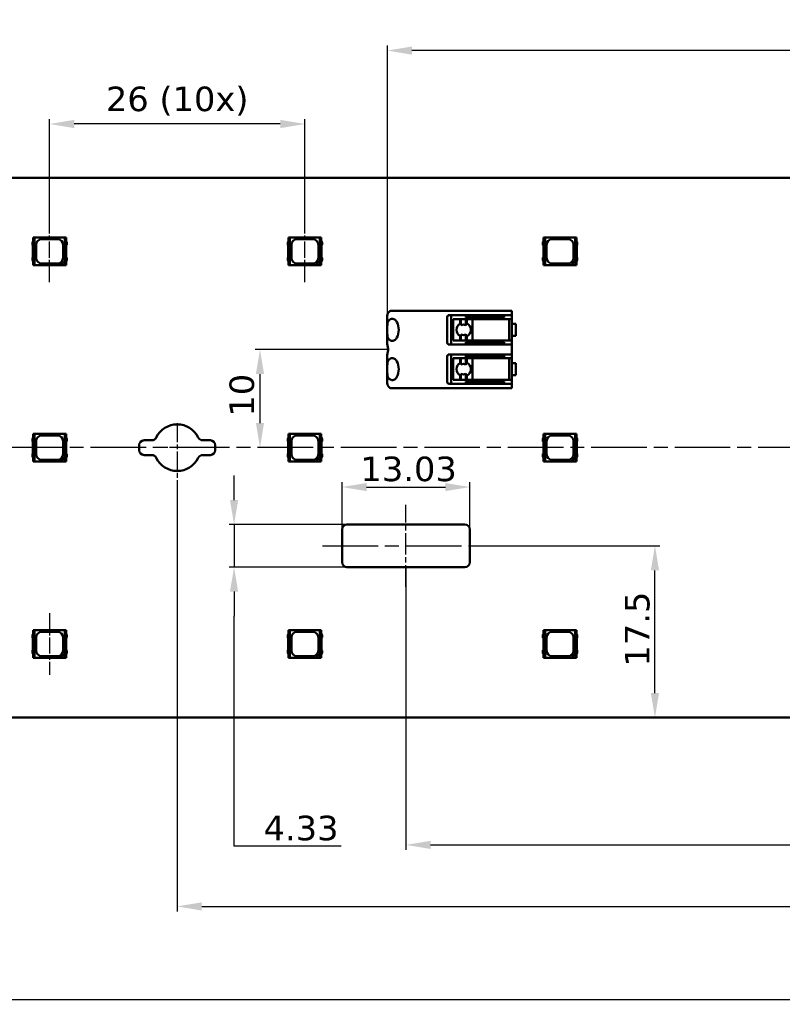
# Model space of a CAD drawing. Header units: millimetres. Extents: x 0 to 420, y 0 to 296.
# Tile 15 of 19: x 103 to 181, y 139 to 239. Entities that reach past the tile are written whole.
import ezdxf

# ---------------------------------------------------------------- set-up
doc = ezdxf.new("R2010")
doc.units = ezdxf.units.MM
doc.linetypes.add('CHAIN', pattern=[0.3543, 0.2362, -0.0295, 0.0591, -0.0295])
doc.linetypes.add('LONG_DASH_DOTTED', pattern=[0.3001, 0.2362, -0.0295, 0.0049, -0.0295])
for name, color, linetype, lineweight in [('Center Mark(ISO)', 7, 'LONG_DASH_DOTTED', 25), ('Centerline(ISO)', 7, 'Continuous', 25), ('Dimensions(ISO)', 7, 'Continuous', 25), ('Visible Edges(ISO)', 7, 'Continuous', 50)]:
    doc.layers.add(name, color=color, linetype=linetype, lineweight=lineweight)
doc.styles.add('Philips-dimensions', font='verdana.ttf')
doc.dimstyles.new('Philips-Oss', dxfattribs={"dimtxt": 2.5, "dimasz": 2.5, "dimexe": 0.5, "dimexo": 0, "dimgap": 0.5, "dimtad": 1, "dimtoh": 1, "dimrnd": 1e-08, "dimdsep": 46, "dimtxsty": 'Philips-dimensions', "dimcen": 0.09, "dimdle": 10, "dimclrd": 7, "dimclre": 7, "dimclrt": 7, "dimazin": 2, "dimtfac": 1, "dimtmove": 0, "dimatfit": 3, "dimfxl": 1, "dimtolj": 1, "dimlwd": 25, "dimlwe": 25, "dimarcsym": 0})

# ---------------------------------------------------------------- blocks, each defined once
blk = doc.blocks.new('*D20')
at = {"layer": 'Defpoints', "color": 0, "linetype": 'Continuous', "transparency": 16777216}
for p in [(70.1, 167.76), (350.1, 167.76), (350.1, 139.06)]:
    blk.add_point(p, dxfattribs=at)
at = {"layer": 'Dimensions(ISO)', "color": 7, "linetype": 'Continuous', "lineweight": 25, "transparency": 16777216}
for p, q in [((70.1, 167.76), (70.1, 138.56)), ((350.1, 167.76), (350.1, 138.56)), ((72.6, 139.06), (347.6, 139.06))]:
    blk.add_line(p, q, dxfattribs=at)
at = {"layer": 'Dimensions(ISO)', "color": 7, "linetype": 'Continuous', "transparency": 16777216}
for points in [[(72.6, 139.48), (72.6, 138.64), (70.1, 139.06)], [(347.6, 139.48), (347.6, 138.64), (350.1, 139.06)]]:
    blk.add_solid(points, dxfattribs=at)
at = {"layer": 'Dimensions(ISO)', "color": 7, "linetype": 'Continuous', "lineweight": 25, "transparency": 16777216, "insert": (203.01, 145.66), "char_height": 2.5, "attachment_point": 1, "style": 'Philips-dimensions'}
blk.add_mtext('\\A1;280\\S+0.6^ -0.2;', dxfattribs=at)
blk = doc.blocks.new('*D31')
at = {"layer": 'Defpoints', "color": 0, "linetype": 'Continuous', "transparency": 16777216}
for p in [(119.1, 190.39), (301.1, 190.39), (301.1, 148.53)]:
    blk.add_point(p, dxfattribs=at)
at = {"layer": 'Dimensions(ISO)', "color": 7, "linetype": 'Continuous', "lineweight": 25, "transparency": 16777216}
for p, q in [((119.1, 190.39), (119.1, 148.03)), ((301.1, 190.39), (301.1, 148.03)), ((121.6, 148.53), (298.6, 148.53))]:
    blk.add_line(p, q, dxfattribs=at)
at = {"layer": 'Dimensions(ISO)', "color": 7, "linetype": 'Continuous', "transparency": 16777216}
for points in [[(121.6, 148.95), (121.6, 148.11), (119.1, 148.53)], [(298.6, 148.95), (298.6, 148.11), (301.1, 148.53)]]:
    blk.add_solid(points, dxfattribs=at)
at = {"layer": 'Dimensions(ISO)', "color": 7, "linetype": 'Continuous', "lineweight": 25, "transparency": 16777216, "insert": (207.16, 151.65), "char_height": 2.5, "attachment_point": 1, "style": 'Philips-dimensions'}
blk.add_mtext('\\A1;182', dxfattribs=at)
blk = doc.blocks.new('*D32')
at = {"layer": 'Defpoints', "color": 0, "linetype": 'Continuous', "transparency": 16777216}
for p in [(106.1, 228.23), (106.1, 218.41), (132.1, 218.41)]:
    blk.add_point(p, dxfattribs=at)
at = {"layer": 'Dimensions(ISO)', "color": 7, "linetype": 'Continuous', "lineweight": 25, "transparency": 16777216}
for p, q in [((106.1, 218.41), (106.1, 228.73)), ((132.1, 218.41), (132.1, 228.73)), ((129.6, 228.23), (108.6, 228.23))]:
    blk.add_line(p, q, dxfattribs=at)
at = {"layer": 'Dimensions(ISO)', "color": 7, "linetype": 'Continuous', "transparency": 16777216}
for points in [[(108.6, 228.65), (108.6, 227.81), (106.1, 228.23)], [(129.6, 228.65), (129.6, 227.81), (132.1, 228.23)]]:
    blk.add_solid(points, dxfattribs=at)
at = {"layer": 'Dimensions(ISO)', "color": 7, "linetype": 'Continuous', "lineweight": 25, "transparency": 16777216, "insert": (111.83, 232.04), "char_height": 2.5, "attachment_point": 1, "style": 'Philips-dimensions'}
blk.add_mtext('\\A1;\\fVerdana|b0|i0;\\H2.5000;26 (10x)', dxfattribs=at)
blk = doc.blocks.new('*D35')
at = {"layer": 'Defpoints', "color": 0, "linetype": 'Continuous', "transparency": 16777216}
for p in [(127.53, 205.26), (140.58, 205.26), (123.78, 195.26)]:
    blk.add_point(p, dxfattribs=at)
at = {"layer": 'Dimensions(ISO)', "color": 7, "linetype": 'Continuous', "lineweight": 25, "transparency": 16777216}
for p, q in [((140.58, 205.26), (127.03, 205.26)), ((127.53, 197.76), (127.53, 202.76))]:
    blk.add_line(p, q, dxfattribs=at)
at = {"layer": 'Dimensions(ISO)', "color": 7, "linetype": 'Continuous', "transparency": 16777216}
for points in [[(127.11, 202.76), (127.94, 202.76), (127.53, 205.26)], [(127.11, 197.76), (127.94, 197.76), (127.53, 195.26)]]:
    blk.add_solid(points, dxfattribs=at)
at = {"layer": 'Dimensions(ISO)', "color": 7, "linetype": 'Continuous', "lineweight": 25, "transparency": 16777216, "insert": (124.42, 198.42), "char_height": 2.5, "attachment_point": 1, "rotation": 90, "style": 'Philips-dimensions'}
blk.add_mtext('\\A1;10', dxfattribs=at)
blk = doc.blocks.new('*D36')
at = {"layer": 'Defpoints', "color": 0, "linetype": 'Continuous', "transparency": 16777216}
for p in [(140.5, 235.71), (140.5, 208.69), (279.7, 208.69)]:
    blk.add_point(p, dxfattribs=at)
at = {"layer": 'Dimensions(ISO)', "color": 7, "linetype": 'Continuous', "lineweight": 25, "transparency": 16777216}
for p, q in [((140.5, 208.69), (140.5, 236.21)), ((277.2, 235.71), (143, 235.71)), ((279.7, 208.69), (279.7, 236.21))]:
    blk.add_line(p, q, dxfattribs=at)
at = {"layer": 'Dimensions(ISO)', "color": 7, "linetype": 'Continuous', "transparency": 16777216}
for points in [[(143, 236.12), (143, 235.29), (140.5, 235.71)], [(277.2, 236.12), (277.2, 235.29), (279.7, 235.71)]]:
    blk.add_solid(points, dxfattribs=at)
at = {"layer": 'Dimensions(ISO)', "color": 7, "linetype": 'Continuous', "lineweight": 25, "transparency": 16777216, "insert": (205.45, 238.81), "char_height": 2.5, "attachment_point": 1, "style": 'Philips-dimensions'}
blk.add_mtext('\\A1;139.2', dxfattribs=at)
blk = doc.blocks.new('*D41')
at = {"layer": 'Defpoints', "color": 0, "linetype": 'Continuous', "transparency": 16777216}
for p in [(142.4, 183.1), (277.8, 183.1), (277.8, 154.8)]:
    blk.add_point(p, dxfattribs=at)
at = {"layer": 'Dimensions(ISO)', "color": 7, "linetype": 'Continuous', "lineweight": 25, "transparency": 16777216}
for p, q in [((142.4, 183.1), (142.4, 154.3)), ((277.8, 183.1), (277.8, 154.3)), ((144.9, 154.8), (275.3, 154.8))]:
    blk.add_line(p, q, dxfattribs=at)
at = {"layer": 'Dimensions(ISO)', "color": 7, "linetype": 'Continuous', "transparency": 16777216}
for points in [[(144.9, 155.21), (144.9, 154.38), (142.4, 154.8)], [(275.3, 155.21), (275.3, 154.38), (277.8, 154.8)]]:
    blk.add_solid(points, dxfattribs=at)
at = {"layer": 'Dimensions(ISO)', "color": 7, "linetype": 'Continuous', "lineweight": 25, "transparency": 16777216, "insert": (205.42, 157.9), "char_height": 2.5, "attachment_point": 1, "style": 'Philips-dimensions'}
blk.add_mtext('\\A1;135.4', dxfattribs=at)
blk = doc.blocks.new('*D50')
at = {"layer": 'Defpoints', "color": 0, "linetype": 'Continuous', "transparency": 16777216}
for p in [(148.91, 191.25), (135.89, 186.92), (148.91, 186.92)]:
    blk.add_point(p, dxfattribs=at)
at = {"layer": 'Dimensions(ISO)', "color": 7, "linetype": 'Continuous', "lineweight": 25, "transparency": 16777216}
for p, q in [((135.89, 186.92), (135.89, 191.75)), ((148.91, 186.92), (148.91, 191.75)), ((138.39, 191.25), (146.41, 191.25))]:
    blk.add_line(p, q, dxfattribs=at)
at = {"layer": 'Dimensions(ISO)', "color": 7, "linetype": 'Continuous', "transparency": 16777216}
for points in [[(138.39, 191.66), (138.39, 190.83), (135.89, 191.25)], [(146.41, 191.66), (146.41, 190.83), (148.91, 191.25)]]:
    blk.add_solid(points, dxfattribs=at)
at = {"layer": 'Dimensions(ISO)', "color": 7, "linetype": 'Continuous', "lineweight": 25, "transparency": 16777216, "insert": (137.76, 194.35), "char_height": 2.5, "attachment_point": 1, "style": 'Philips-dimensions'}
blk.add_mtext('\\A1;13.03', dxfattribs=at)
blk = doc.blocks.new('*D51')
at = {"layer": 'Defpoints', "color": 0, "linetype": 'Continuous', "transparency": 16777216}
for p in [(136.39, 187.42), (124.89, 183.1), (136.39, 183.1)]:
    blk.add_point(p, dxfattribs=at)
at = {"layer": 'Dimensions(ISO)', "color": 7, "linetype": 'Continuous', "lineweight": 25, "transparency": 16777216}
for p, q in [((124.89, 189.92), (124.89, 192.42)), ((136.39, 187.42), (124.39, 187.42)), ((124.89, 187.42), (124.89, 183.1)), ((136.39, 183.1), (124.39, 183.1)), ((124.89, 180.6), (124.89, 178.1)), ((124.89, 154.66), (124.89, 178.1)), ((135.81, 154.66), (124.89, 154.66))]:
    blk.add_line(p, q, dxfattribs=at)
at = {"layer": 'Dimensions(ISO)', "color": 7, "linetype": 'Continuous', "transparency": 16777216}
for points in [[(124.47, 189.92), (125.3, 189.92), (124.89, 187.42)], [(124.47, 180.6), (125.3, 180.6), (124.89, 183.1)]]:
    blk.add_solid(points, dxfattribs=at)
at = {"layer": 'Dimensions(ISO)', "color": 7, "linetype": 'Continuous', "lineweight": 25, "transparency": 16777216, "insert": (127.89, 157.77), "char_height": 2.5, "attachment_point": 1, "style": 'Philips-dimensions'}
blk.add_mtext('\\A1;4.33', dxfattribs=at)
blk = doc.blocks.new('*D52')
at = {"layer": 'Defpoints', "color": 0, "linetype": 'Continuous', "transparency": 16777216}
for p in [(148.91, 185.26), (167.76, 185.26), (167.76, 167.76)]:
    blk.add_point(p, dxfattribs=at)
at = {"layer": 'Dimensions(ISO)', "color": 7, "linetype": 'Continuous', "lineweight": 25, "transparency": 16777216}
for p, q in [((148.91, 185.26), (168.26, 185.26)), ((167.76, 170.26), (167.76, 182.76))]:
    blk.add_line(p, q, dxfattribs=at)
at = {"layer": 'Dimensions(ISO)', "color": 7, "linetype": 'Continuous', "transparency": 16777216}
for points in [[(167.34, 182.76), (168.18, 182.76), (167.76, 185.26)], [(167.34, 170.26), (168.18, 170.26), (167.76, 167.76)]]:
    blk.add_solid(points, dxfattribs=at)
at = {"layer": 'Dimensions(ISO)', "color": 7, "linetype": 'Continuous', "lineweight": 25, "transparency": 16777216, "insert": (164.7, 172.96), "char_height": 2.5, "attachment_point": 1, "rotation": 90, "style": 'Philips-dimensions'}
blk.add_mtext('\\A1;17.5', dxfattribs=at)

msp = doc.modelspace()

# ---------------------------------------------------------------- linework, layer by layer
at = {"layer": 'Center Mark(ISO)', "linetype": 'CHAIN', "ltscale": 8.195055}
msp.add_line((119.098, 197.761), (119.098, 190.386), dxfattribs=at)
at = {"layer": 'Center Mark(ISO)', "linetype": 'CHAIN', "ltscale": 5.555937}
msp.add_line((121.598, 195.261), (116.598, 195.261), dxfattribs=at)
at = {"layer": 'Centerline(ISO)', "linetype": 'CHAIN', "ltscale": 7.000507}
for p, q in [((106.098, 212.111), (106.098, 218.411)), ((132.098, 212.111), (132.098, 218.411)), ((106.098, 178.411), (106.098, 172.111))]:
    msp.add_line(p, q, dxfattribs=at)
at = {"layer": 'Centerline(ISO)', "linetype": 'CHAIN', "ltscale": 23.990969}
for p, q in [((353.937, 195.261), (67.598, 195.261)), ((133.885, 185.261), (150.91, 185.261))]:
    msp.add_line(p, q, dxfattribs=at)
at = {"layer": 'Centerline(ISO)', "linetype": 'CHAIN', "ltscale": 9.250702}
msp.add_line((142.398, 181.099), (142.398, 189.424), dxfattribs=at)
at = {"layer": 'Visible Edges(ISO)'}
for p, q in [((350.098, 222.761), (70.098, 222.761)), ((104.523, 216.661), (104.423, 216.661)), ((104.423, 216.661), (104.423, 213.861)), ((104.562, 216.661), (104.523, 216.661)), ((104.523, 213.861), (104.523, 216.661)), ((107.634, 216.661), (104.562, 216.661)), ((104.562, 213.861), (104.562, 216.661)), ((107.634, 216.661), (107.634, 214.272)), ((107.673, 216.661), (107.634, 216.661)), ((107.773, 216.661), (107.673, 216.661)), ((107.673, 216.661), (107.673, 213.861)), ((107.773, 213.861), (107.773, 216.661)), ((130.523, 216.661), (130.423, 216.661)), ((130.423, 216.661), (130.423, 213.861)), ((130.562, 216.661), (130.523, 216.661)), ((130.523, 213.861), (130.523, 216.661)), ((133.634, 216.661), (130.562, 216.661)), ((130.562, 213.861), (130.562, 216.661)), ((133.634, 216.661), (133.634, 214.272)), ((133.673, 216.661), (133.634, 216.661)), ((133.773, 216.661), (133.673, 216.661)), ((133.673, 216.661), (133.673, 213.861)), ((133.773, 213.861), (133.773, 216.661)), ((156.523, 216.661), (156.423, 216.661)), ((156.423, 216.661), (156.423, 213.861)), ((156.562, 216.661), (156.523, 216.661)), ((156.523, 213.861), (156.523, 216.661)), ((159.634, 216.661), (156.562, 216.661)), ((156.562, 213.861), (156.562, 216.661)), ((159.634, 216.661), (159.634, 214.272)), ((159.673, 216.661), (159.634, 216.661)), ((159.773, 216.661), (159.673, 216.661)), ((159.673, 216.661), (159.673, 213.861)), ((159.773, 213.861), (159.773, 216.661)), ((104.423, 216.307), (104.348, 216.158)), ((104.348, 216.158), (104.348, 215.903)), ((104.348, 215.903), (104.401, 215.845)), ((104.401, 215.845), (104.401, 214.677)), ((104.723, 214.611), (104.723, 215.911)), ((105.323, 216.511), (106.873, 216.511)), ((107.473, 215.911), (107.473, 214.611)), ((107.778, 216.311), (107.773, 216.311)), ((107.848, 216.165), (107.778, 216.311)), ((107.8, 215.859), (107.848, 215.925)), ((107.8, 214.664), (107.8, 215.859)), ((107.848, 215.925), (107.848, 216.165)), ((130.423, 216.307), (130.348, 216.158)), ((130.348, 216.158), (130.348, 215.903)), ((130.348, 215.903), (130.401, 215.845)), ((130.401, 215.845), (130.401, 214.677)), ((130.723, 214.611), (130.723, 215.911)), ((131.323, 216.511), (132.873, 216.511)), ((133.473, 215.911), (133.473, 214.611)), ((133.778, 216.311), (133.773, 216.311)), ((133.848, 216.165), (133.778, 216.311)), ((133.8, 215.859), (133.848, 215.925)), ((133.8, 214.664), (133.8, 215.859)), ((133.848, 215.925), (133.848, 216.165)), ((156.423, 216.307), (156.348, 216.158)), ((156.348, 216.158), (156.348, 215.903)), ((156.348, 215.903), (156.401, 215.845)), ((156.401, 215.845), (156.401, 214.677)), ((156.723, 214.611), (156.723, 215.911)), ((157.323, 216.511), (158.873, 216.511)), ((159.473, 215.911), (159.473, 214.611)), ((159.778, 216.311), (159.773, 216.311)), ((159.848, 216.165), (159.778, 216.311)), ((159.8, 215.859), (159.848, 215.925)), ((159.8, 214.664), (159.8, 215.859)), ((159.848, 215.925), (159.848, 216.165)), ((104.401, 214.677), (104.348, 214.62)), ((107.848, 214.598), (107.8, 214.664)), ((130.401, 214.677), (130.348, 214.62)), ((133.848, 214.598), (133.8, 214.664)), ((156.401, 214.677), (156.348, 214.62)), ((159.848, 214.598), (159.8, 214.664)), ((104.348, 214.62), (104.348, 214.365)), ((104.348, 214.365), (104.423, 214.216)), ((104.423, 213.861), (104.523, 213.861)), ((104.523, 213.861), (104.562, 213.861)), ((104.562, 213.861), (107.223, 213.861)), ((106.873, 214.011), (105.323, 214.011)), ((107.223, 213.861), (107.634, 214.272)), ((107.651, 213.861), (107.223, 213.861)), ((107.634, 214.272), (107.651, 214.29)), ((107.651, 214.29), (107.651, 213.861)), ((107.651, 213.861), (107.673, 213.861)), ((107.673, 213.861), (107.773, 213.861)), ((107.773, 214.211), (107.778, 214.211)), ((107.778, 214.211), (107.848, 214.358)), ((107.848, 214.358), (107.848, 214.598)), ((130.348, 214.62), (130.348, 214.365)), ((130.348, 214.365), (130.423, 214.216)), ((130.423, 213.861), (130.523, 213.861)), ((130.523, 213.861), (130.562, 213.861)), ((130.562, 213.861), (133.223, 213.861)), ((132.873, 214.011), (131.323, 214.011)), ((133.223, 213.861), (133.634, 214.272)), ((133.651, 213.861), (133.223, 213.861)), ((133.634, 214.272), (133.651, 214.29)), ((133.651, 214.29), (133.651, 213.861)), ((133.651, 213.861), (133.673, 213.861)), ((133.673, 213.861), (133.773, 213.861)), ((133.773, 214.211), (133.778, 214.211)), ((133.778, 214.211), (133.848, 214.358)), ((133.848, 214.358), (133.848, 214.598)), ((156.348, 214.62), (156.348, 214.365)), ((156.348, 214.365), (156.423, 214.216)), ((156.423, 213.861), (156.523, 213.861)), ((156.523, 213.861), (156.562, 213.861)), ((156.562, 213.861), (159.223, 213.861)), ((158.873, 214.011), (157.323, 214.011)), ((159.223, 213.861), (159.634, 214.272)), ((159.651, 213.861), (159.223, 213.861)), ((159.634, 214.272), (159.651, 214.29)), ((159.651, 214.29), (159.651, 213.861)), ((159.651, 213.861), (159.673, 213.861)), ((159.673, 213.861), (159.773, 213.861)), ((159.773, 214.211), (159.778, 214.211)), ((159.778, 214.211), (159.848, 214.358)), ((159.848, 214.358), (159.848, 214.598)), ((140.498, 207.547), (140.498, 208.692)), ((141.948, 209.211), (140.823, 209.211)), ((141.948, 209.211), (142.598, 209.211)), ((146.682, 209.211), (142.598, 209.211)), ((146.856, 209.211), (146.682, 209.211)), ((146.798, 208.761), (146.856, 208.761)), ((146.971, 209.211), (146.856, 209.211)), ((146.856, 208.761), (146.971, 208.761)), ((146.971, 209.211), (147.404, 209.211)), ((147.404, 208.761), (146.971, 208.761)), ((146.998, 205.761), (146.998, 208.761)), ((151.198, 209.211), (147.404, 209.211)), ((147.404, 208.761), (151.198, 208.761)), ((148.498, 208.761), (148.498, 208.511)), ((151.198, 209.211), (153.198, 209.211)), ((153.198, 208.761), (151.198, 208.761)), ((152.398, 208.761), (152.398, 208.511)), ((153.198, 208.761), (153.198, 209.211)), ((153.198, 208.761), (153.198, 205.761)), ((146.598, 205.961), (146.598, 208.561)), ((147.2, 208.361), (147.19, 208.361)), ((147.19, 206.161), (147.19, 208.361)), ((147.2, 208.361), (147.411, 208.361)), ((147.919, 208.361), (147.411, 208.361)), ((147.919, 207.895), (147.919, 208.361)), ((147.997, 208.361), (147.919, 208.361)), ((147.997, 207.73), (147.997, 208.361)), ((148.496, 208.361), (147.997, 208.361)), ((148.496, 207.731), (148.496, 208.361)), ((148.615, 208.361), (148.496, 208.361)), ((148.498, 208.511), (151.213, 208.511)), ((148.615, 207.909), (148.615, 208.361)), ((149.163, 208.361), (148.615, 208.361)), ((151.222, 208.361), (149.163, 208.361)), ((149.163, 206.161), (149.163, 208.361)), ((152.398, 208.511), (151.213, 208.511)), ((151.257, 208.361), (151.222, 208.361)), ((151.257, 208.361), (152.898, 208.361)), ((153.098, 208.361), (152.898, 208.361)), ((152.898, 206.161), (152.898, 208.361)), ((153.598, 207.861), (153.198, 207.861)), ((153.598, 207.861), (153.598, 206.661)), ((140.498, 206.976), (140.498, 207.547)), ((140.498, 205.795), (140.498, 206.976)), ((147.919, 206.161), (147.919, 206.627)), ((147.997, 206.161), (147.997, 206.793)), ((148.496, 206.161), (148.496, 206.791)), ((148.615, 206.161), (148.615, 206.614)), ((153.198, 206.661), (153.598, 206.661)), ((146.856, 205.761), (146.798, 205.761)), ((146.971, 205.761), (146.856, 205.761)), ((146.971, 205.761), (147.404, 205.761)), ((147.19, 206.161), (147.2, 206.161)), ((147.411, 206.161), (147.2, 206.161)), ((151.198, 205.761), (147.404, 205.761)), ((147.411, 206.161), (147.919, 206.161)), ((147.919, 206.161), (147.997, 206.161)), ((147.997, 206.161), (148.496, 206.161)), ((148.496, 206.161), (148.615, 206.161)), ((151.213, 206.011), (148.498, 206.011)), ((148.498, 205.761), (148.498, 206.011)), ((148.615, 206.161), (149.163, 206.161)), ((149.163, 206.161), (151.222, 206.161)), ((151.198, 205.761), (153.198, 205.761)), ((151.213, 206.011), (152.398, 206.011)), ((151.222, 206.161), (151.257, 206.161)), ((152.898, 206.161), (151.257, 206.161)), ((152.398, 205.761), (152.398, 206.011)), ((152.898, 206.161), (153.098, 206.161)), ((153.198, 204.761), (153.198, 205.761)), ((140.498, 203.547), (140.498, 204.728)), ((146.798, 204.761), (146.856, 204.761)), ((146.856, 204.761), (146.971, 204.761)), ((147.404, 204.761), (146.971, 204.761)), ((146.998, 201.761), (146.998, 204.761)), ((147.404, 204.761), (151.198, 204.761)), ((148.498, 204.761), (148.498, 204.511)), ((153.198, 204.761), (151.198, 204.761)), ((152.398, 204.761), (152.398, 204.511)), ((153.198, 204.761), (153.198, 201.761)), ((146.598, 201.961), (146.598, 204.561)), ((147.2, 204.361), (147.19, 204.361)), ((147.19, 202.161), (147.19, 204.361)), ((147.2, 204.361), (147.411, 204.361)), ((147.919, 204.361), (147.411, 204.361)), ((147.919, 203.895), (147.919, 204.361)), ((147.997, 204.361), (147.919, 204.361)), ((147.997, 203.73), (147.997, 204.361)), ((148.496, 204.361), (147.997, 204.361)), ((148.496, 203.731), (148.496, 204.361)), ((148.615, 204.361), (148.496, 204.361)), ((148.498, 204.511), (151.213, 204.511)), ((148.615, 203.909), (148.615, 204.361)), ((149.163, 204.361), (148.615, 204.361)), ((151.222, 204.361), (149.163, 204.361)), ((149.163, 202.161), (149.163, 204.361)), ((152.398, 204.511), (151.213, 204.511)), ((151.257, 204.361), (151.222, 204.361)), ((151.257, 204.361), (152.898, 204.361)), ((153.098, 204.361), (152.898, 204.361)), ((152.898, 202.161), (152.898, 204.361)), ((153.598, 203.861), (153.198, 203.861)), ((153.598, 203.861), (153.598, 202.661)), ((140.498, 202.976), (140.498, 203.547)), ((140.498, 201.831), (140.498, 202.976)), ((147.919, 202.161), (147.919, 202.627)), ((147.997, 202.161), (147.997, 202.793)), ((148.496, 202.161), (148.496, 202.791)), ((148.615, 202.161), (148.615, 202.614)), ((153.198, 202.661), (153.598, 202.661)), ((146.856, 201.761), (146.798, 201.761)), ((146.971, 201.761), (146.856, 201.761)), ((146.971, 201.761), (147.404, 201.761)), ((147.19, 202.161), (147.2, 202.161)), ((147.411, 202.161), (147.2, 202.161)), ((151.198, 201.761), (147.404, 201.761)), ((147.411, 202.161), (147.919, 202.161)), ((147.919, 202.161), (147.997, 202.161)), ((147.997, 202.161), (148.496, 202.161)), ((148.496, 202.161), (148.615, 202.161)), ((151.213, 202.011), (148.498, 202.011)), ((148.498, 201.761), (148.498, 202.011)), ((148.615, 202.161), (149.163, 202.161)), ((149.163, 202.161), (151.222, 202.161)), ((151.198, 201.761), (153.198, 201.761)), ((151.213, 202.011), (152.398, 202.011)), ((151.222, 202.161), (151.257, 202.161)), ((152.898, 202.161), (151.257, 202.161)), ((152.398, 201.761), (152.398, 202.011)), ((152.898, 202.161), (153.098, 202.161)), ((153.198, 201.311), (153.198, 201.761)), ((140.823, 201.311), (141.948, 201.311)), ((142.598, 201.311), (141.948, 201.311)), ((142.598, 201.311), (146.682, 201.311)), ((146.682, 201.311), (146.856, 201.311)), ((146.856, 201.311), (146.971, 201.311)), ((147.404, 201.311), (146.971, 201.311)), ((147.404, 201.311), (151.198, 201.311)), ((153.198, 201.311), (151.198, 201.311)), ((104.523, 196.661), (104.423, 196.661)), ((104.423, 196.661), (104.423, 193.861)), ((104.562, 196.661), (104.523, 196.661)), ((104.523, 193.861), (104.523, 196.661)), ((107.634, 196.661), (104.562, 196.661)), ((104.562, 193.861), (104.562, 196.661)), ((107.634, 196.661), (107.634, 194.272)), ((107.673, 196.661), (107.634, 196.661)), ((107.773, 196.661), (107.673, 196.661)), ((107.673, 196.661), (107.673, 193.861)), ((107.773, 193.861), (107.773, 196.661)), ((130.523, 196.661), (130.423, 196.661)), ((130.423, 196.661), (130.423, 193.861)), ((130.562, 196.661), (130.523, 196.661)), ((130.523, 193.861), (130.523, 196.661)), ((133.634, 196.661), (130.562, 196.661)), ((130.562, 193.861), (130.562, 196.661)), ((133.634, 196.661), (133.634, 194.272)), ((133.673, 196.661), (133.634, 196.661)), ((133.773, 196.661), (133.673, 196.661)), ((133.673, 196.661), (133.673, 193.861)), ((133.773, 193.861), (133.773, 196.661)), ((156.523, 196.661), (156.423, 196.661)), ((156.423, 196.661), (156.423, 193.861)), ((156.562, 196.661), (156.523, 196.661)), ((156.523, 193.861), (156.523, 196.661)), ((159.634, 196.661), (156.562, 196.661)), ((156.562, 193.861), (156.562, 196.661)), ((159.634, 196.661), (159.634, 194.272)), ((159.673, 196.661), (159.634, 196.661)), ((159.773, 196.661), (159.673, 196.661)), ((159.673, 196.661), (159.673, 193.861)), ((159.773, 193.861), (159.773, 196.661)), ((104.423, 196.307), (104.348, 196.158)), ((104.348, 196.158), (104.348, 195.903)), ((104.348, 195.903), (104.401, 195.845)), ((104.401, 195.845), (104.401, 194.677)), ((104.723, 194.611), (104.723, 195.911)), ((105.323, 196.511), (106.873, 196.511)), ((107.473, 195.911), (107.473, 194.611)), ((107.778, 196.311), (107.773, 196.311)), ((107.848, 196.165), (107.778, 196.311)), ((107.8, 195.859), (107.848, 195.925)), ((107.8, 194.664), (107.8, 195.859)), ((107.848, 195.925), (107.848, 196.165)), ((115.723, 196.011), (116.509, 196.011)), ((121.687, 196.011), (122.473, 196.011)), ((130.423, 196.307), (130.348, 196.158)), ((130.348, 196.158), (130.348, 195.903)), ((130.348, 195.903), (130.401, 195.845)), ((130.401, 195.845), (130.401, 194.677)), ((130.723, 194.611), (130.723, 195.911)), ((131.323, 196.511), (132.873, 196.511)), ((133.473, 195.911), (133.473, 194.611)), ((133.778, 196.311), (133.773, 196.311)), ((133.848, 196.165), (133.778, 196.311)), ((133.8, 195.859), (133.848, 195.925)), ((133.8, 194.664), (133.8, 195.859)), ((133.848, 195.925), (133.848, 196.165)), ((156.423, 196.307), (156.348, 196.158)), ((156.348, 196.158), (156.348, 195.903)), ((156.348, 195.903), (156.401, 195.845)), ((156.401, 195.845), (156.401, 194.677)), ((156.723, 194.611), (156.723, 195.911)), ((157.323, 196.511), (158.873, 196.511)), ((159.473, 195.911), (159.473, 194.611)), ((159.778, 196.311), (159.773, 196.311)), ((159.848, 196.165), (159.778, 196.311)), ((159.8, 195.859), (159.848, 195.925)), ((159.8, 194.664), (159.8, 195.859)), ((159.848, 195.925), (159.848, 196.165)), ((104.401, 194.677), (104.348, 194.62)), ((104.348, 194.62), (104.348, 194.365)), ((107.848, 194.598), (107.8, 194.664)), ((107.848, 194.358), (107.848, 194.598)), ((115.223, 195.011), (115.223, 195.511)), ((122.973, 195.511), (122.973, 195.011)), ((130.401, 194.677), (130.348, 194.62)), ((130.348, 194.62), (130.348, 194.365)), ((133.848, 194.598), (133.8, 194.664)), ((133.848, 194.358), (133.848, 194.598)), ((156.401, 194.677), (156.348, 194.62)), ((156.348, 194.62), (156.348, 194.365)), ((159.848, 194.598), (159.8, 194.664)), ((159.848, 194.358), (159.848, 194.598)), ((104.348, 194.365), (104.423, 194.216)), ((104.423, 193.861), (104.523, 193.861)), ((104.523, 193.861), (104.562, 193.861)), ((104.562, 193.861), (107.223, 193.861)), ((106.873, 194.011), (105.323, 194.011)), ((107.223, 193.861), (107.634, 194.272)), ((107.651, 193.861), (107.223, 193.861)), ((107.634, 194.272), (107.651, 194.29)), ((107.651, 194.29), (107.651, 193.861)), ((107.651, 193.861), (107.673, 193.861)), ((107.673, 193.861), (107.773, 193.861)), ((107.773, 194.211), (107.778, 194.211)), ((107.778, 194.211), (107.848, 194.358)), ((116.509, 194.511), (115.723, 194.511)), ((122.473, 194.511), (121.687, 194.511)), ((130.348, 194.365), (130.423, 194.216)), ((130.423, 193.861), (130.523, 193.861)), ((130.523, 193.861), (130.562, 193.861)), ((130.562, 193.861), (133.223, 193.861)), ((132.873, 194.011), (131.323, 194.011)), ((133.223, 193.861), (133.634, 194.272)), ((133.651, 193.861), (133.223, 193.861)), ((133.634, 194.272), (133.651, 194.29)), ((133.651, 194.29), (133.651, 193.861)), ((133.651, 193.861), (133.673, 193.861)), ((133.673, 193.861), (133.773, 193.861)), ((133.773, 194.211), (133.778, 194.211)), ((133.778, 194.211), (133.848, 194.358)), ((156.348, 194.365), (156.423, 194.216)), ((156.423, 193.861), (156.523, 193.861)), ((156.523, 193.861), (156.562, 193.861)), ((156.562, 193.861), (159.223, 193.861)), ((158.873, 194.011), (157.323, 194.011)), ((159.223, 193.861), (159.634, 194.272)), ((159.651, 193.861), (159.223, 193.861)), ((159.634, 194.272), (159.651, 194.29)), ((159.651, 194.29), (159.651, 193.861)), ((159.651, 193.861), (159.673, 193.861)), ((159.673, 193.861), (159.773, 193.861)), ((159.773, 194.211), (159.778, 194.211)), ((159.778, 194.211), (159.848, 194.358)), ((135.885, 183.599), (135.885, 186.924)), ((136.385, 187.424), (148.41, 187.424)), ((148.91, 186.924), (148.91, 183.599)), ((148.41, 183.099), (136.385, 183.099)), ((104.523, 176.661), (104.423, 176.661)), ((104.423, 176.661), (104.423, 173.861)), ((104.562, 176.661), (104.523, 176.661)), ((104.523, 173.861), (104.523, 176.661)), ((107.634, 176.661), (104.562, 176.661)), ((104.562, 173.861), (104.562, 176.661)), ((107.634, 176.661), (107.634, 174.272)), ((107.673, 176.661), (107.634, 176.661)), ((107.773, 176.661), (107.673, 176.661)), ((107.673, 176.661), (107.673, 173.861)), ((107.773, 173.861), (107.773, 176.661)), ((130.523, 176.661), (130.423, 176.661)), ((130.423, 176.661), (130.423, 173.861)), ((130.562, 176.661), (130.523, 176.661)), ((130.523, 173.861), (130.523, 176.661)), ((133.634, 176.661), (130.562, 176.661)), ((130.562, 173.861), (130.562, 176.661)), ((133.634, 176.661), (133.634, 174.272)), ((133.673, 176.661), (133.634, 176.661)), ((133.773, 176.661), (133.673, 176.661)), ((133.673, 176.661), (133.673, 173.861)), ((133.773, 173.861), (133.773, 176.661)), ((156.523, 176.661), (156.423, 176.661)), ((156.423, 176.661), (156.423, 173.861)), ((156.562, 176.661), (156.523, 176.661)), ((156.523, 173.861), (156.523, 176.661)), ((159.634, 176.661), (156.562, 176.661)), ((156.562, 173.861), (156.562, 176.661)), ((159.634, 176.661), (159.634, 174.272)), ((159.673, 176.661), (159.634, 176.661)), ((159.773, 176.661), (159.673, 176.661)), ((159.673, 176.661), (159.673, 173.861)), ((159.773, 173.861), (159.773, 176.661)), ((104.423, 176.307), (104.348, 176.158)), ((104.348, 176.158), (104.348, 175.903)), ((104.348, 175.903), (104.401, 175.845)), ((104.401, 175.845), (104.401, 174.677)), ((104.723, 174.611), (104.723, 175.911)), ((105.323, 176.511), (106.873, 176.511)), ((107.473, 175.911), (107.473, 174.611)), ((107.778, 176.311), (107.773, 176.311)), ((107.848, 176.165), (107.778, 176.311)), ((107.8, 175.859), (107.848, 175.925)), ((107.8, 174.664), (107.8, 175.859)), ((107.848, 175.925), (107.848, 176.165)), ((130.423, 176.307), (130.348, 176.158)), ((130.348, 176.158), (130.348, 175.903)), ((130.348, 175.903), (130.401, 175.845)), ((130.401, 175.845), (130.401, 174.677)), ((130.723, 174.611), (130.723, 175.911)), ((131.323, 176.511), (132.873, 176.511)), ((133.473, 175.911), (133.473, 174.611)), ((133.778, 176.311), (133.773, 176.311)), ((133.848, 176.165), (133.778, 176.311)), ((133.8, 175.859), (133.848, 175.925)), ((133.8, 174.664), (133.8, 175.859)), ((133.848, 175.925), (133.848, 176.165)), ((156.423, 176.307), (156.348, 176.158)), ((156.348, 176.158), (156.348, 175.903)), ((156.348, 175.903), (156.401, 175.845)), ((156.401, 175.845), (156.401, 174.677)), ((156.723, 174.611), (156.723, 175.911)), ((157.323, 176.511), (158.873, 176.511)), ((159.473, 175.911), (159.473, 174.611)), ((159.778, 176.311), (159.773, 176.311)), ((159.848, 176.165), (159.778, 176.311)), ((159.8, 175.859), (159.848, 175.925)), ((159.8, 174.664), (159.8, 175.859)), ((159.848, 175.925), (159.848, 176.165)), ((104.401, 174.677), (104.348, 174.62)), ((104.348, 174.62), (104.348, 174.365)), ((107.848, 174.598), (107.8, 174.664)), ((107.848, 174.358), (107.848, 174.598)), ((130.401, 174.677), (130.348, 174.62)), ((130.348, 174.62), (130.348, 174.365)), ((133.848, 174.598), (133.8, 174.664)), ((133.848, 174.358), (133.848, 174.598)), ((156.401, 174.677), (156.348, 174.62)), ((156.348, 174.62), (156.348, 174.365)), ((159.848, 174.598), (159.8, 174.664)), ((159.848, 174.358), (159.848, 174.598)), ((104.348, 174.365), (104.423, 174.216)), ((104.423, 173.861), (104.523, 173.861)), ((104.523, 173.861), (104.562, 173.861)), ((104.562, 173.861), (107.223, 173.861)), ((106.873, 174.011), (105.323, 174.011)), ((107.223, 173.861), (107.634, 174.272)), ((107.651, 173.861), (107.223, 173.861)), ((107.634, 174.272), (107.651, 174.29)), ((107.651, 174.29), (107.651, 173.861)), ((107.651, 173.861), (107.673, 173.861)), ((107.673, 173.861), (107.773, 173.861)), ((107.773, 174.211), (107.778, 174.211)), ((107.778, 174.211), (107.848, 174.358)), ((130.348, 174.365), (130.423, 174.216)), ((130.423, 173.861), (130.523, 173.861)), ((130.523, 173.861), (130.562, 173.861)), ((130.562, 173.861), (133.223, 173.861)), ((132.873, 174.011), (131.323, 174.011)), ((133.223, 173.861), (133.634, 174.272)), ((133.651, 173.861), (133.223, 173.861)), ((133.634, 174.272), (133.651, 174.29)), ((133.651, 174.29), (133.651, 173.861)), ((133.651, 173.861), (133.673, 173.861)), ((133.673, 173.861), (133.773, 173.861)), ((133.773, 174.211), (133.778, 174.211)), ((133.778, 174.211), (133.848, 174.358)), ((156.348, 174.365), (156.423, 174.216)), ((156.423, 173.861), (156.523, 173.861)), ((156.523, 173.861), (156.562, 173.861)), ((156.562, 173.861), (159.223, 173.861)), ((158.873, 174.011), (157.323, 174.011)), ((159.223, 173.861), (159.634, 174.272)), ((159.651, 173.861), (159.223, 173.861)), ((159.634, 174.272), (159.651, 174.29)), ((159.651, 174.29), (159.651, 173.861)), ((159.651, 173.861), (159.673, 173.861)), ((159.673, 173.861), (159.773, 173.861)), ((159.773, 174.211), (159.778, 174.211)), ((159.778, 174.211), (159.848, 174.358)), ((70.098, 167.761), (350.098, 167.761))]:
    msp.add_line(p, q, dxfattribs=at)
for centre, radius, start, end in [((105.323, 215.911), 0.6, 90, 180), ((106.873, 215.911), 0.6, 0, 90), ((131.323, 215.911), 0.6, 90, 180), ((132.873, 215.911), 0.6, 0, 90), ((157.323, 215.911), 0.6, 90, 180), ((158.873, 215.911), 0.6, 0, 90), ((105.323, 214.611), 0.6, 180, 270), ((106.873, 214.611), 0.6, 270, 0), ((131.323, 214.611), 0.6, 180, 270), ((132.873, 214.611), 0.6, 270, 0), ((157.323, 214.611), 0.6, 180, 270), ((158.873, 214.611), 0.6, 270, 0), ((146.798, 208.561), 0.2, 125.26439, 180), ((146.798, 205.961), 0.2, 180, 234.73561), ((146.798, 204.561), 0.2, 125.26439, 180), ((146.798, 201.961), 0.2, 180, 234.73561), ((119.098, 195.261), 2.375, 25.77146, 154.22854), ((105.323, 195.911), 0.6, 90, 180), ((106.873, 195.911), 0.6, 0, 90), ((115.723, 195.511), 0.5, 90, 180), ((116.509, 196.511), 0.5, 270, 334.22854), ((121.687, 196.511), 0.5, 205.77146, 270), ((122.473, 195.511), 0.5, 0, 90), ((131.323, 195.911), 0.6, 90, 180), ((132.873, 195.911), 0.6, 0, 90), ((157.323, 195.911), 0.6, 90, 180), ((158.873, 195.911), 0.6, 0, 90), ((105.323, 194.611), 0.6, 180, 270), ((106.873, 194.611), 0.6, 270, 0), ((115.723, 195.011), 0.5, 180, 270), ((122.473, 195.011), 0.5, 270, 0), ((131.323, 194.611), 0.6, 180, 270), ((132.873, 194.611), 0.6, 270, 0), ((157.323, 194.611), 0.6, 180, 270), ((158.873, 194.611), 0.6, 270, 0), ((116.509, 194.011), 0.5, 25.77146, 90), ((119.098, 195.261), 2.375, 205.77146, 334.22854), ((121.687, 194.011), 0.5, 90, 154.22854), ((136.385, 186.924), 0.5, 90, 180), ((148.41, 186.924), 0.5, 0, 90), ((136.385, 183.599), 0.5, 180, 270), ((148.41, 183.599), 0.5, 270, 0), ((105.323, 175.911), 0.6, 90, 180), ((106.873, 175.911), 0.6, 0, 90), ((131.323, 175.911), 0.6, 90, 180), ((132.873, 175.911), 0.6, 0, 90), ((157.323, 175.911), 0.6, 90, 180), ((158.873, 175.911), 0.6, 0, 90), ((105.323, 174.611), 0.6, 180, 270), ((106.873, 174.611), 0.6, 270, 0), ((131.323, 174.611), 0.6, 180, 270), ((132.873, 174.611), 0.6, 270, 0), ((157.323, 174.611), 0.6, 180, 270), ((158.873, 174.611), 0.6, 270, 0)]:
    msp.add_arc(centre, radius, start, end, dxfattribs=at)
for centre, major_axis, ratio, start_param, end_param in [((141.301, 207.174), (0, 2.2), 0.5773503, 0.3864162, 0.5863891), ((141.01, 207.261), (0, 1.125), 0.5773503, 2.4548566, 6.9699214), ((148.261, 207.261), (0, 0.721), 0.9986295, 0.4951571, 2.6464356), ((147.858, 207.261), (0, 0.668), 0.2923717, 5.4903525, 5.9638797), ((148.248, 207.261), (0, 0.532), 0.9986295, 5.7966843, 6.775526), ((148.682, 207.261), (0, 0.669), 0.3907311, 0.2581297, 0.7922621), ((148.297, 207.261), (0, -0.721), 0.9986295, 0.4576822, 2.6839105), ((147.858, 207.261), (0, -0.668), 0.2923717, 0.3193056, 0.7928328), ((148.248, 207.261), (0, -0.532), 0.9986295, 5.7908446, 6.7696863), ((148.682, 207.261), (0, -0.669), 0.3907311, 5.4909232, 6.0250556), ((141.01, 203.261), (0, 1.125), 0.5773503, 2.4548566, 6.9699214), ((148.261, 203.261), (0, 0.721), 0.9986295, 0.4951571, 2.6464356), ((147.858, 203.261), (0, 0.668), 0.2923717, 5.4903525, 5.9638797), ((148.248, 203.261), (0, 0.532), 0.9986295, 5.7966843, 6.775526), ((148.682, 203.261), (0, 0.669), 0.3907311, 0.2581297, 0.7922621), ((148.297, 203.261), (0, -0.721), 0.9986295, 0.4576822, 2.6839105), ((147.858, 203.261), (0, -0.668), 0.2923717, 0.3193056, 0.7928328), ((148.248, 203.261), (0, -0.532), 0.9986295, 5.7908446, 6.7696863), ((148.682, 203.261), (0, -0.669), 0.3907311, 5.4909232, 6.0250556), ((141.301, 203.349), (0, 2.2), 0.5773503, 2.5552035, 2.7551765)]:
    msp.add_ellipse(centre, major_axis=major_axis, ratio=ratio, start_param=start_param, end_param=end_param, dxfattribs=at)
for points, knots in [([(140.598, 209.006), (140.59, 208.996), (140.582, 208.987), (140.523, 208.902), (140.498, 208.798), (140.498, 208.692)], [0.078278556, 0.078278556, 0.078278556, 0.078278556, 0.083769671, 0.083769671, 0.125939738, 0.125939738, 0.125939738, 0.125939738]), ([(146.682, 208.725), (146.685, 208.727), (146.688, 208.728), (146.704, 208.739), (146.72, 208.746), (146.752, 208.757), (146.768, 208.76), (146.787, 208.761), (146.792, 208.761), (146.798, 208.761)], [0.068532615, 0.068532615, 0.068532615, 0.068532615, 0.069496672, 0.069496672, 0.074334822, 0.074334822, 0.079172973, 0.079172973, 0.081035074, 0.081035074, 0.081035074, 0.081035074]), ([(140.498, 207.547), (140.498, 207.577), (140.498, 207.608), (140.5, 207.761), (140.507, 207.875), (140.543, 208.026), (140.565, 208.085), (140.598, 208.131)], [0.203899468, 0.203899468, 0.203899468, 0.203899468, 0.212866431, 0.212866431, 0.249545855, 0.249545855, 0.272133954, 0.272133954, 0.272133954, 0.272133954]), ([(140.598, 206.391), (140.565, 206.438), (140.543, 206.497), (140.507, 206.648), (140.5, 206.762), (140.498, 206.915), (140.498, 206.945), (140.498, 206.976)], [0.080240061, 0.080240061, 0.080240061, 0.080240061, 0.10282816, 0.10282816, 0.139507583, 0.139507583, 0.148474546, 0.148474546, 0.148474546, 0.148474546]), ([(140.516, 205.637), (140.517, 205.631), (140.519, 205.625), (140.532, 205.574), (140.546, 205.518), (140.569, 205.394), (140.576, 205.326), (140.576, 205.197), (140.569, 205.129), (140.546, 205.005), (140.532, 204.949), (140.519, 204.898), (140.517, 204.892), (140.516, 204.886)], [0.121247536, 0.121247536, 0.121247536, 0.121247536, 0.123999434, 0.123999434, 0.143348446, 0.143348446, 0.162697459, 0.162697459, 0.182046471, 0.182046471, 0.201395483, 0.201395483, 0.204147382, 0.204147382, 0.204147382, 0.204147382]), ([(146.798, 205.761), (146.792, 205.761), (146.787, 205.762), (146.768, 205.763), (146.752, 205.766), (146.72, 205.777), (146.704, 205.784), (146.688, 205.794), (146.685, 205.796), (146.682, 205.798)], [0.018300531, 0.018300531, 0.018300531, 0.018300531, 0.020162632, 0.020162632, 0.025000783, 0.025000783, 0.029838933, 0.029838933, 0.03080299, 0.03080299, 0.03080299, 0.03080299]), ([(146.682, 204.725), (146.685, 204.727), (146.688, 204.728), (146.704, 204.739), (146.72, 204.746), (146.752, 204.757), (146.768, 204.76), (146.787, 204.761), (146.792, 204.761), (146.798, 204.761)], [0.068532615, 0.068532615, 0.068532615, 0.068532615, 0.069496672, 0.069496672, 0.074334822, 0.074334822, 0.079172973, 0.079172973, 0.081035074, 0.081035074, 0.081035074, 0.081035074]), ([(140.498, 203.547), (140.498, 203.577), (140.498, 203.608), (140.5, 203.761), (140.507, 203.875), (140.543, 204.026), (140.565, 204.085), (140.598, 204.131)], [0.203899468, 0.203899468, 0.203899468, 0.203899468, 0.212866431, 0.212866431, 0.249545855, 0.249545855, 0.272133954, 0.272133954, 0.272133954, 0.272133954]), ([(140.598, 202.391), (140.565, 202.438), (140.543, 202.497), (140.507, 202.648), (140.5, 202.762), (140.498, 202.915), (140.498, 202.945), (140.498, 202.976)], [0.080240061, 0.080240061, 0.080240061, 0.080240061, 0.10282816, 0.10282816, 0.139507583, 0.139507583, 0.148474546, 0.148474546, 0.148474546, 0.148474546]), ([(140.498, 201.831), (140.498, 201.724), (140.523, 201.621), (140.582, 201.536), (140.59, 201.526), (140.598, 201.517)], [0.459457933, 0.459457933, 0.459457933, 0.459457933, 0.501628, 0.501628, 0.507119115, 0.507119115, 0.507119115, 0.507119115]), ([(146.798, 201.761), (146.792, 201.761), (146.787, 201.762), (146.768, 201.763), (146.752, 201.766), (146.72, 201.777), (146.704, 201.784), (146.688, 201.794), (146.685, 201.796), (146.682, 201.798)], [0.018300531, 0.018300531, 0.018300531, 0.018300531, 0.020162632, 0.020162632, 0.025000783, 0.025000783, 0.029838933, 0.029838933, 0.03080299, 0.03080299, 0.03080299, 0.03080299])]:
    msp.add_open_spline(points, degree=3, knots=knots, dxfattribs=at)
for points in [[(140.498, 205.795), (140.498, 205.741), (140.503, 205.687), (140.516, 205.637)], [(140.516, 204.886), (140.503, 204.836), (140.498, 204.782), (140.498, 204.728)]]:
    msp.add_open_spline(points, degree=3, dxfattribs=at)

# ---------------------------------------------------------------- dimensions: what is measured, and where the dimension line sits
at = {"layer": 'Dimensions(ISO)', "color": 7, "linetype": 'Continuous', "lineweight": 25}
for base, p1, p2, angle, override, picture, middle in [((140.498, 235.706), (279.698, 208.692), (140.498, 208.692), 180, {"dimgap": 0.5, "dimtoh": 0, "dimdec": 2, "dimtol": 0, "dimlim": 0, "dimtp": 0, "dimtm": 0, "dimtdec": 2, "dimtofl": 0, "dimatfit": 1}, '*D36', (210.098, 235.706)), ((127.527, 205.261), (123.776, 195.261), (140.576, 205.261), 90, {"dimgap": 0.5, "dimtoh": 0, "dimdec": 2, "dimse1": 1, "dimtol": 0, "dimlim": 0, "dimtp": 0, "dimtm": 0, "dimtdec": 2, "dimtofl": 0, "dimatfit": 1}, '*D35', (127.527, 200.261)), ((124.886035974, 183.098899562), (136.385446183, 187.423899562), (136.385446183, 183.098899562), 270, {"dimgap": 0.5, "dimtih": 1, "dimtoh": 1, "dimdec": 2, "dimtol": 0, "dimlim": 0, "dimtp": 0, "dimtm": 0, "dimtdec": 2, "dimtofl": 1, "dimtmove": 1, "dimatfit": 1}, '*D51', (125.420095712, 154.662030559)), ((301.098, 148.531), (119.098, 190.386), (301.098, 190.386), 180, {"dimgap": 0.5, "dimtoh": 0, "dimdec": 2, "dimtol": 0, "dimlim": 0, "dimtp": 0, "dimtm": 0, "dimtdec": 2, "dimtofl": 0, "dimatfit": 1}, '*D31', (210.098, 148.531)), ((167.761, 185.261), (167.761, 167.761), (148.91, 185.261), 270, {"dimgap": 0.5, "dimtoh": 0, "dimdec": 2, "dimse1": 1, "dimtol": 0, "dimlim": 0, "dimtp": 0, "dimtm": 0, "dimtdec": 2, "dimtofl": 0, "dimatfit": 1}, '*D52', (167.761, 176.511)), ((277.798, 154.795), (142.398, 183.099), (277.798, 183.099), 180, {"dimgap": 0.5, "dimtoh": 0, "dimdec": 2, "dimtol": 0, "dimlim": 0, "dimtp": 0, "dimtm": 0, "dimtdec": 2, "dimtofl": 0, "dimatfit": 1}, '*D41', (210.098, 154.795)), ((350.098, 139.06), (70.098, 167.761), (350.098, 167.761), 180, {"dimgap": 0.5, "dimtoh": 0, "dimdec": 2, "dimtol": 1, "dimlim": 0, "dimtp": 0.6, "dimtm": 0.2, "dimtdec": 2, "dimtofl": 0, "dimatfit": 1}, '*D20', (210.098, 139.06))]:
    dim = msp.add_linear_dim(base=base, p1=p1, p2=p2, angle=angle, dimstyle='Philips-Oss', override=override, dxfattribs=at)
    dim.commit()
    dim.dimension.update_dxf_attribs({"geometry": picture, "text_midpoint": middle, "dimtype": 160})
dim = msp.add_linear_dim(base=(106.098, 228.231), p1=(132.098, 218.411), p2=(106.098, 218.411), angle=180, text='\\fVerdana|b0|i0;\\H2.5000;<> (10x)', dimstyle='Philips-Oss', override={"dimgap": 0.5, "dimtoh": 0, "dimdec": 2, "dimtol": 0, "dimlim": 0, "dimtp": 0, "dimtm": 0, "dimtdec": 2, "dimtofl": 0, "dimatfit": 1}, dxfattribs=at)
dim.commit()
dim.dimension.update_dxf_attribs({"geometry": '*D32', "text_midpoint": (119.098, 228.231), "dimtype": 160})
dim = msp.add_linear_dim(base=(148.910446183, 191.247050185), p1=(135.885446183, 186.923899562), p2=(148.910446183, 186.923899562), dimstyle='Philips-Oss', override={"dimgap": 0.5, "dimtoh": 0, "dimdec": 2, "dimtol": 0, "dimlim": 0, "dimtp": 0, "dimtm": 0, "dimtdec": 2, "dimtofl": 0, "dimatfit": 1}, dxfattribs=at)
dim.commit()
dim.dimension.update_dxf_attribs({"geometry": '*D50', "text_midpoint": (142.397946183, 191.247050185), "dimtype": 160})

doc.saveas('drawing.dxf')
